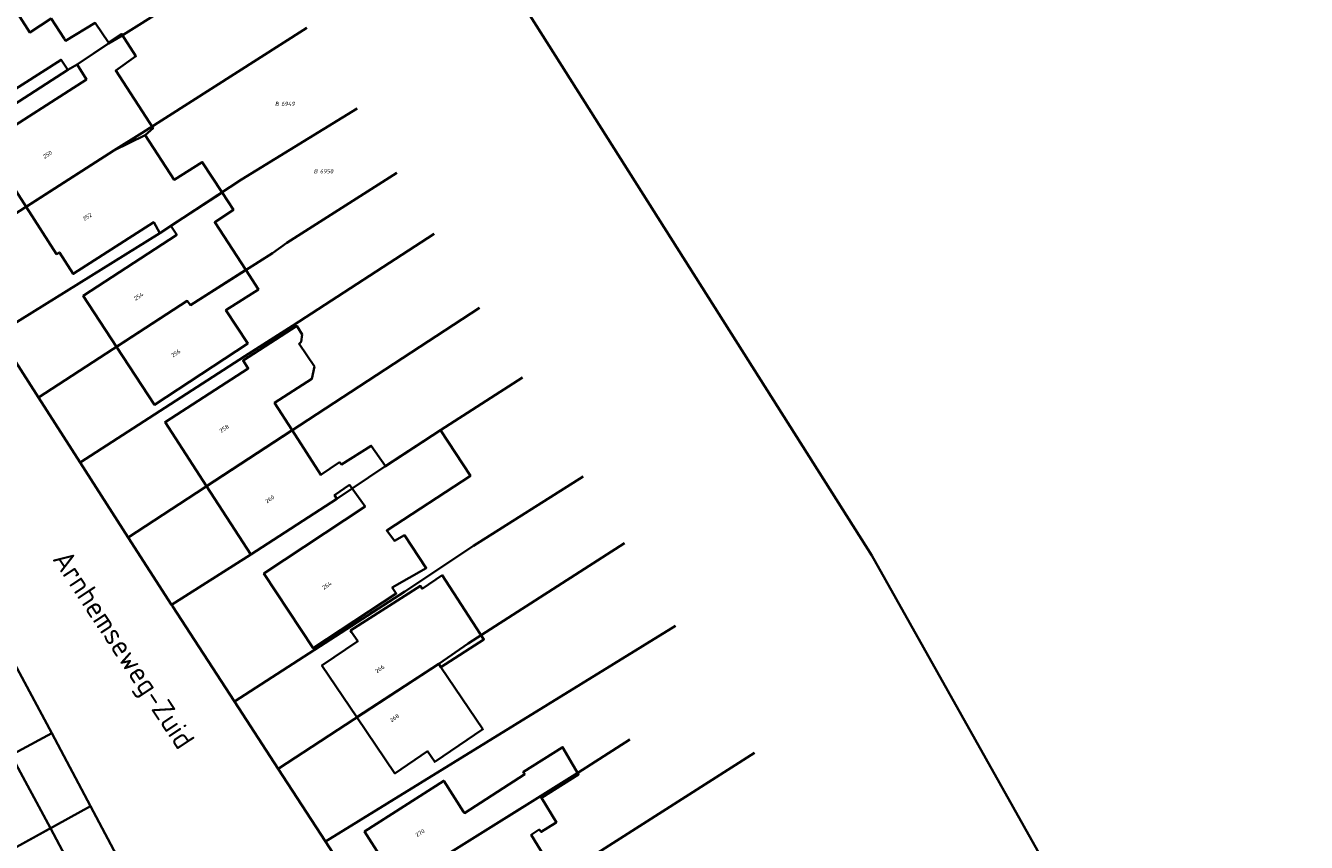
# Model space of a CAD drawing. Header units: metres. Extents: x 154989 to 155512, y 461341 to 461832.
# Tile 45 of 46: x 155381 to 155493, y 461584 to 461655. Entities that reach past the tile are written whole.
import ezdxf
from ezdxf.enums import TextEntityAlignment as Align
from ezdxf.lldxf.tags import DXFTag

# ---------------------------------------------------------------- set-up
doc = ezdxf.new("R2010")
doc.units = ezdxf.units.M
doc.layers.add('B-WE-KG-GRENS_PERCEEL-S', color=150, linetype='Continuous', lineweight=25, true_color=0x007fff, plot=False)
for name, color, linetype, lineweight in [('B-WE-OG-BEBOUWING-G', 7, 'Continuous', 35), ('B-WE-OG-BEBOUWING_HUISNUMMER-T18', 10, 'Continuous', 18), ('X-XX-AL-T18', 10, 'Continuous', 18)]:
    doc.layers.add(name, color=color, linetype=linetype, lineweight=lineweight)
doc.layers.add('N-WE-KG-GRENS_KADASTRAAL-G', color=150, linetype='KG-KADASTRAAL-SO', lineweight=35, true_color=0x007fff)
doc.styles.add('NLCS-ISO', font='NLCS-ISO.ttf')
doc.styles.add('NLCS-ISO-M1000-T18', font='NLCS-ISO.ttf', dxfattribs={"height": 1.8})
doc.styles.add('NLCS-ISO-M200-T18', font='NLCS-ISO.ttf', dxfattribs={"height": 0.36})
tags = doc.linetypes.add('KG-KADASTRAAL-SO', pattern='A,5.5,-2,["K",Standard,S=1.8,R=0,X=0,Y=-0.9],-2,5.5,-2,[5,NLCS.SHX,S=0.75,R=0,X=0,Y=0],-2', length=19).pattern_tags.tags
tags[6] = DXFTag(74, 10)

# ---------------------------------------------------------------- blocks, each defined once
blk = doc.blocks.new('SKG-PERCEELNUMMER-SO')
at = {"style": 'NLCS-ISO', "oblique": 10, "flags": 1}
for tag, p in [('GEMEENTECODE', (0, 2.55)), ('PERCEELGROOTTE', (0, -2.45))]:
    blk.add_attdef(tag, text='', height=1.8, dxfattribs=at).set_placement(p, align=Align.MIDDLE_CENTER)
at = {"style": 'NLCS-ISO', "oblique": 10}
blk.add_attdef('SECTIE', text='', height=1.8, dxfattribs=at).set_placement((-0.5, 0), align=Align.MIDDLE_RIGHT)
blk.add_attdef('PERCEELNUMMER', text='', height=1.8, dxfattribs=at).set_placement((0.5, 0), align=Align.MIDDLE_LEFT)

msp = doc.modelspace()

# ---------------------------------------------------------------- linework, layer by layer
at = {"layer": 'B-WE-OG-BEBOUWING-G', "flags": 128}
for points in [[(155385.917, 461651.231), (155388.683, 461653.081), (155388.645, 461653.138), (155387.483, 461654.841), (155384.905, 461653.289), (155384.779, 461653.484), (155383.661, 461655.213), (155381.8, 461654.016), (155380.076, 461656.719), (155372.855, 461652.057), (155376.415, 461646.474), (155384.529, 461651.647), (155385.097, 461650.774)], [(155385.917, 461651.231), (155386.729, 461649.934), (155378.222, 461644.479), (155379.517, 461642.46), (155379.294, 461642.317), (155381.493, 461638.888), (155389.107, 461643.766), (155391.833, 461645.11), (155392.508, 461645.705), (155389.266, 461650.705), (155391.023, 461651.948), (155389.78, 461653.894), (155388.645, 461653.138), (155388.683, 461653.081)], [(155394.065, 461637.221), (155398.503, 461640.132), (155396.78, 461642.759), (155394.358, 461641.228), (155391.833, 461645.11), (155389.107, 461643.766), (155381.493, 461638.888), (155384.133, 461634.772), (155384.374, 461634.926), (155385.574, 461633.055), (155392.566, 461637.539), (155393.102, 461636.589)], [(155400.578, 461633.398), (155397.869, 461637.541), (155399.499, 461638.607), (155398.503, 461640.132), (155394.065, 461637.221), (155394.569, 461636.45), (155386.453, 461631.145), (155389.344, 461626.722), (155395.483, 461630.706), (155395.779, 461630.347)], [(155389.344, 461626.722), (155392.629, 461621.698), (155400.744, 461627.005), (155398.841, 461629.916), (155401.663, 461631.707), (155400.578, 461633.398), (155395.779, 461630.347), (155395.483, 461630.706)], [(155397.16, 461614.622), (155404.6, 461619.482), (155403.068, 461621.87), (155406.311, 461623.951), (155406.528, 461625.005), (155405.204, 461626.978), (155405.393, 461627.167), (155405.474, 461627.789), (155404.988, 461628.545), (155400.333, 461625.533), (155400.776, 461624.85), (155393.562, 461620.183)], [(155397.16, 461614.622), (155400.998, 461608.692), (155408.485, 461613.537), (155408.281, 461613.853), (155409.581, 461614.735), (155409.805, 461614.422), (155412.655, 461616.333), (155412.694, 461616.359), (155411.472, 461618.139), (155408.877, 461616.518), (155408.715, 461616.707), (155407.094, 461615.599), (155404.6, 461619.482)], [(155409.805, 461614.422), (155410.927, 461612.852), (155402.142, 461607.039), (155406.435, 461600.549), (155413.641, 461605.317), (155413.298, 461605.836), (155416.251, 461607.521), (155414.347, 461610.359), (155413.482, 461609.894), (155412.81, 461610.774), (155420.084, 461615.523), (155417.493, 461619.49), (155412.694, 461616.359), (155412.655, 461616.333)], [(155410.222, 461594.559), (155417.326, 461599.19), (155417.507, 461598.923), (155421.261, 461601.321), (155417.64, 461606.889), (155415.883, 461605.727), (155415.748, 461605.97), (155409.67, 461602.087), (155409.763, 461601.949), (155410.298, 461601.158), (155407.181, 461599.047)], [(155410.222, 461594.559), (155413.52, 461589.693), (155416.351, 461591.611), (155416.982, 461590.68), (155421.169, 461593.518), (155417.507, 461598.923), (155417.326, 461599.19)], [(155426.256, 461587.576), (155429.472, 461589.602), (155428.983, 461590.447), (155428.094, 461591.981), (155428.045, 461591.95), (155424.69, 461589.837), (155424.661, 461589.82), (155424.73, 461589.723), (155424.796, 461589.63), (155419.56, 461586.248), (155419.489, 461586.36), (155417.769, 461589.048), (155410.884, 461584.644), (155413.841, 461580.021), (155426.165, 461587.721)], [(155380.195, 461591.286), (155374.035, 461587.966), (155377.462, 461581.55), (155383.591, 461584.93)], [(155426.256, 461587.576), (155426.165, 461587.721), (155413.841, 461580.021), (155416.982, 461575.11), (155423.868, 461579.515), (155423.847, 461579.548), (155427.011, 461581.657), (155425.363, 461584.36), (155426.066, 461584.819), (155426.228, 461584.603), (155427.45, 461585.376), (155427.552, 461585.441)], [(155383.591, 461584.93), (155377.462, 461581.55), (155381.027, 461574.877), (155387.2, 461578.175)]]:
    msp.add_lwpolyline(points, close=True, dxfattribs=at)
at = {"layer": 'N-WE-KG-GRENS_KADASTRAAL-G', "ltscale": 0.2, "flags": 128}
for points in [[(155276.236, 461831.996), (155300.963, 461807.693), (155328.727, 461778.948), (155347.074, 461758.544), (155366.351, 461735.587), (155380.394, 461718.05), (155389.603, 461706.206), (155404.448, 461686.066), (155420.189, 461663.536), (155454.938, 461608.621), (155492.7, 461541.411)], [(155401.531, 461661.101), (155389.698, 461653.653)], [(155391.562, 461645.291), (155405.86, 461654.413)], [(155385.917, 461651.231), (155388.643, 461653.054)], [(155389.698, 461653.653), (155388.643, 461653.054)], [(155385.097, 461650.774), (155370.336, 461641.248)], [(155385.917, 461651.231), (155385.097, 461650.774)], [(155400.209, 461641.251), (155410.255, 461647.421)], [(155389.107, 461643.766), (155391.562, 461645.291)], [(155389.107, 461643.766), (155374.696, 461634.533)], [(155404.137, 461635.763), (155413.684, 461641.84)], [(155400.209, 461641.251), (155393.102, 461636.589)], [(155379.002, 461627.841), (155393.102, 461636.589)], [(155404.636, 461628.553), (155416.941, 461636.537)], [(155404.137, 461635.763), (155402.882, 461634.863)], [(155402.882, 461634.863), (155395.779, 461630.347), (155395.483, 461630.706), (155382.556, 461622.317)], [(155420.884, 461630.119), (155390.364, 461610.183)], [(155400.488, 461625.899), (155404.636, 461628.553)], [(155379.002, 461627.841), (155382.556, 461622.317)], [(155386.184, 461616.68), (155400.488, 461625.899)], [(155417.493, 461619.49), (155424.608, 461624.056)], [(155382.556, 461622.317), (155386.184, 461616.68)], [(155412.655, 461616.333), (155417.493, 461619.49)], [(155386.184, 461616.68), (155390.364, 461610.183)], [(155408.485, 461613.537), (155412.655, 461616.333)], [(155429.88, 461615.474), (155420.343, 461609.433)], [(155408.485, 461613.537), (155400.998, 461608.692)], [(155390.364, 461610.183), (155394.127, 461604.334)], [(155419.899, 461600.979), (155433.453, 461609.672)], [(155394.127, 461604.334), (155400.998, 461608.692)], [(155420.343, 461609.433), (155414.377, 461605.492)], [(155414.377, 461605.492), (155399.582, 461595.936)], [(155394.127, 461604.334), (155394.205, 461604.213), (155399.582, 461595.936)], [(155437.9, 461602.511), (155407.488, 461583.769)], [(155417.326, 461599.19), (155419.899, 461600.979)], [(155383.707, 461593.179), (155380.053, 461600.04)], [(155417.326, 461599.19), (155403.377, 461590.096)], [(155399.582, 461595.936), (155403.377, 461590.096)], [(155371.128, 461586.399), (155383.707, 461593.179)], [(155387.077, 461586.853), (155383.707, 461593.179)], [(155429.416, 461589.752), (155433.921, 461592.628)], [(155414.802, 461572.364), (155444.758, 461591.464)], [(155403.377, 461590.096), (155407.488, 461583.769)], [(155429.416, 461589.752), (155411.054, 461578.28)], [(155387.077, 461586.853), (155374.565, 461579.952)], [(155390.619, 461580.203), (155387.077, 461586.853)], [(155407.488, 461583.769), (155411.054, 461578.28)]]:
    msp.add_lwpolyline(points, dxfattribs=at)

# ---------------------------------------------------------------- block references
at = {"layer": 'B-WE-KG-GRENS_PERCEEL-S', "xscale": 0.2, "yscale": 0.2, "zscale": 0.2}
for p, values in [((155403.546, 461647.819), {'PERCEELNUMMER': '6949', 'SECTIE': 'B'}), ((155406.914, 461641.965), {'PERCEELNUMMER': '6950', 'SECTIE': 'B'})]:
    msp.add_blockref('SKG-PERCEELNUMMER-SO', p, dxfattribs=at).add_auto_attribs(values)

# ---------------------------------------------------------------- texts
at = {"layer": 'B-WE-OG-BEBOUWING_HUISNUMMER-T18', "style": 'NLCS-ISO-M200-T18'}
for s, rotation, p in [('250', 32.7, (155383.345, 461643.41)), ('252', 32.7, (155386.805, 461638.015)), ('254', 33.2, (155391.259, 461631.104)), ('256', 33.2, (155394.484, 461626.17)), ('258', 32.9, (155398.69, 461619.62)), ('260', 32.9, (155402.65, 461613.501)), ('264', 33.5, (155407.618, 461606.011)), ('266', 34.1, (155412.208, 461598.759)), ('268', 34.1, (155413.491, 461594.505)), ('270', 32.6, (155415.707, 461584.527))]:
    msp.add_text(s, height=0.36, rotation=rotation, dxfattribs=at).set_placement(p, align=Align.MIDDLE)
at = {"layer": 'X-XX-AL-T18', "style": 'NLCS-ISO-M1000-T18'}
msp.add_text('Arnhemseweg-Zuid', height=1.8, rotation=303.4, dxfattribs=at).set_placement((155389.752, 461600.302), align=Align.MIDDLE)

doc.saveas('drawing.dxf')
